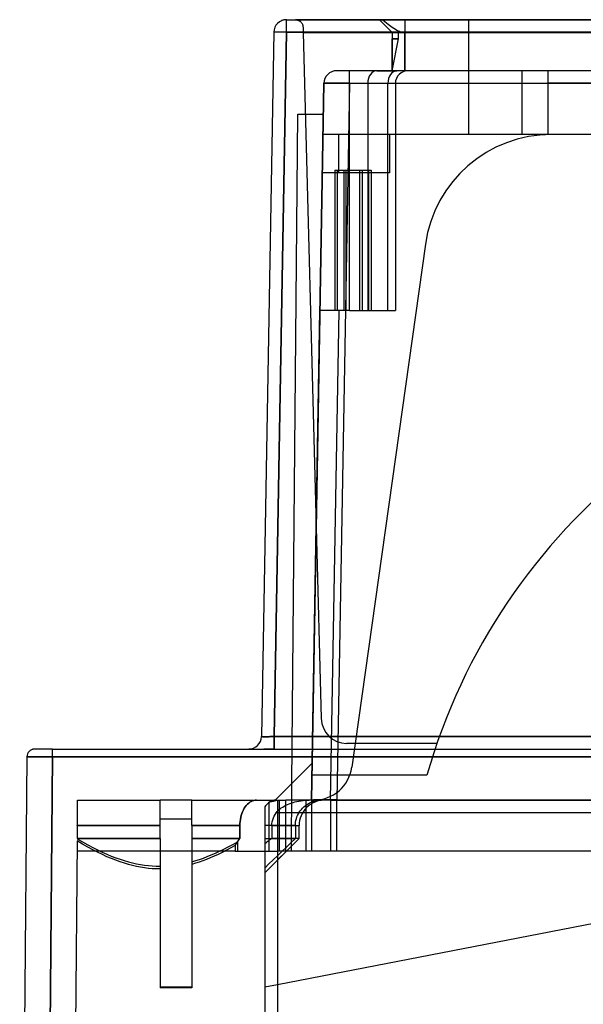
# Model space of a CAD drawing. Header units: millimetres. Extents: x -114 to 192, y -1608 to 324.
# Tile 2 of 9: x -114 to -70, y 237 to 314. Entities that reach past the tile are written whole.
import ezdxf

# ---------------------------------------------------------------- set-up
doc = ezdxf.new("R2010")
doc.units = ezdxf.units.MM
doc.layers.add('MAIN-1', color=7, linetype='Continuous')
doc.layers.add('MAIN-2', color=7, linetype='Continuous')

msp = doc.modelspace()

# ---------------------------------------------------------------- linework, layer by layer
at = {"layer": 'MAIN-1'}
for p, q in [((-93.567, 313.337), (-93.567, 314.319)), ((-2.235, 314.319), (-92.87, 314.319)), ((-92.87, 314.319), (-92.837, 314.318)), ((-92.837, 314.318), (-92.802, 314.315)), ((-92.802, 314.315), (-92.768, 314.31)), ((-92.768, 314.31), (-92.733, 314.303)), ((-92.733, 314.303), (-92.698, 314.294)), ((-92.698, 314.294), (-92.663, 314.282)), ((-92.663, 314.282), (-92.629, 314.268)), ((-92.629, 314.268), (-92.595, 314.252)), ((-92.595, 314.252), (-92.562, 314.234)), ((-92.562, 314.234), (-92.53, 314.213)), ((-92.53, 314.213), (-92.5, 314.191)), ((-92.5, 314.191), (-92.47, 314.166)), ((-92.47, 314.166), (-92.442, 314.14)), ((-92.442, 314.14), (-92.416, 314.111)), ((-92.416, 314.111), (-92.391, 314.08)), ((-92.391, 314.08), (-92.367, 314.046)), ((-92.367, 314.046), (-92.345, 314.009)), ((-92.345, 314.009), (-92.324, 313.968)), ((-92.324, 313.968), (-92.307, 313.925)), ((-92.307, 313.925), (-92.292, 313.88)), ((-92.292, 313.88), (-92.281, 313.833)), ((-92.281, 313.833), (-92.274, 313.784)), ((-92.274, 313.784), (-92.27, 313.735)), ((-94.567, 313.337), (-95.531, 258.102)), ((-93.567, 313.337), (-94.531, 258.102)), ((-93.567, 313.337), (-92.26, 313.337)), ((-92.26, 313.319), (-91.244, 274.532)), ((-92.26, 313.319), (-1.257, 313.319)), ((67.572, 310.319), (-88.637, 310.319)), ((-90.636, 309.337), (-91.618, 253.119)), ((-88.637, 309.337), (-89.618, 253.137)), ((-88.637, 309.337), (41.395, 309.337)), ((-93.138, 254.448), (-92.68, 306.919)), ((-92.68, 306.919), (-92.092, 306.919)), ((-95.531, 258.102), (-95.53, 258.101)), ((-95.53, 258.101), (-95.527, 258.1)), ((-95.527, 258.1), (-95.522, 258.099)), ((-95.522, 258.099), (-95.515, 258.099)), ((-95.515, 258.099), (-95.506, 258.098)), ((-95.506, 258.098), (-95.495, 258.098)), ((-95.495, 258.098), (-95.482, 258.097)), ((-95.482, 258.097), (-95.468, 258.097)), ((-95.468, 258.097), (-95.451, 258.096)), ((-95.451, 258.096), (-95.432, 258.096)), ((-95.432, 258.096), (-95.412, 258.095)), ((-95.412, 258.095), (-95.39, 258.095)), ((-95.39, 258.095), (-95.366, 258.095)), ((-95.366, 258.095), (-95.34, 258.095)), ((-95.34, 258.095), (-95.313, 258.095)), ((-95.313, 258.095), (-95.284, 258.094)), ((-95.284, 258.094), (-95.254, 258.094)), ((-95.254, 258.094), (-95.223, 258.094)), ((-95.223, 258.094), (-95.189, 258.094)), ((-95.189, 258.094), (-95.155, 258.095)), ((-95.155, 258.095), (-95.119, 258.095)), ((-95.119, 258.095), (-95.083, 258.095)), ((-95.083, 258.095), (-95.045, 258.095)), ((-95.045, 258.095), (-95.005, 258.095)), ((-95.005, 258.095), (-94.965, 258.096)), ((-94.965, 258.096), (-94.925, 258.096)), ((-94.925, 258.096), (-94.883, 258.097)), ((-94.883, 258.097), (-94.841, 258.097)), ((-94.841, 258.097), (-94.798, 258.098)), ((-94.798, 258.098), (-94.754, 258.098)), ((-94.754, 258.098), (-94.71, 258.099)), ((-94.71, 258.099), (-94.666, 258.099)), ((-94.666, 258.099), (-94.621, 258.1)), ((-94.621, 258.1), (-94.576, 258.101)), ((-94.576, 258.101), (-94.531, 258.102)), ((-94.531, 257.119), (-94.531, 258.102)), ((-93.106, 258.102), (-94.531, 258.102)), ((-113.401, 257.113), (-113.443, 257.105)), ((-113.359, 257.118), (-113.401, 257.113)), ((-113.316, 257.119), (-113.359, 257.118)), ((-96.531, 257.119), (-96.524, 257.119)), ((-96.524, 257.119), (-96.505, 257.119)), ((-96.505, 257.119), (-96.481, 257.119)), ((-96.481, 257.119), (-96.454, 257.119)), ((-96.454, 257.119), (-96.42, 257.119)), ((-96.42, 257.119), (-96.376, 257.119)), ((-95.303, 257.119), (-95.197, 257.119)), ((-95.197, 257.119), (-95.087, 257.119)), ((-95.087, 257.119), (-94.976, 257.119)), ((-94.976, 257.119), (-94.844, 257.119)), ((-94.844, 257.119), (-94.688, 257.119)), ((-94.688, 257.119), (-94.531, 257.119)), ((-113.916, 256.524), (-114.48, 191.919)), ((-113.916, 256.523), (-113.914, 256.523)), ((-113.914, 256.523), (-113.908, 256.524)), ((-113.908, 256.524), (-113.898, 256.524)), ((-113.898, 256.524), (-113.884, 256.524)), ((-113.884, 256.524), (-113.866, 256.525)), ((-113.866, 256.525), (-113.844, 256.525)), ((-113.844, 256.525), (-113.818, 256.525)), ((-113.818, 256.525), (-113.789, 256.526)), ((-113.789, 256.526), (-113.756, 256.526)), ((-113.756, 256.526), (-113.718, 256.526)), ((-113.718, 256.526), (-113.678, 256.526)), ((-113.678, 256.526), (-113.634, 256.526)), ((-113.634, 256.526), (-113.586, 256.526)), ((-113.586, 256.526), (-113.535, 256.527)), ((-113.515, 257.085), (-113.545, 257.074)), ((-113.535, 256.527), (-113.481, 256.527)), ((-113.485, 257.095), (-113.515, 257.085)), ((-113.443, 257.105), (-113.485, 257.095)), ((-113.481, 256.527), (-113.423, 256.527)), ((-113.423, 256.527), (-113.363, 256.526)), ((-113.363, 256.526), (-113.299, 256.526)), ((-113.299, 256.526), (-113.233, 256.526)), ((-113.233, 256.526), (-113.164, 256.526)), ((-113.164, 256.526), (-113.093, 256.526)), ((-113.093, 256.526), (-113.019, 256.526)), ((-113.019, 256.526), (-112.943, 256.526)), ((-112.943, 256.526), (-112.865, 256.526)), ((-112.865, 256.526), (-112.785, 256.526)), ((-112.785, 256.526), (-112.703, 256.526)), ((-112.703, 256.526), (-112.62, 256.526)), ((-112.62, 256.526), (-112.535, 256.526)), ((-112.535, 256.526), (-112.449, 256.526)), ((-111.916, 256.524), (-112.48, 191.919)), ((-112.449, 256.526), (-112.362, 256.525)), ((-112.362, 256.525), (-112.274, 256.525)), ((-112.274, 256.525), (-112.185, 256.525)), ((-112.185, 256.525), (-112.096, 256.525)), ((-112.096, 256.525), (-112.006, 256.525)), ((-112.006, 256.525), (-111.916, 256.524)), ((-111.916, 256.524), (-93.12, 256.524)), ((-91.567, 256.019), (-94.467, 253.119)), ((-109.951, 252.541), (-109.95, 252.618)), ((-109.951, 252.462), (-109.951, 252.541)), ((-109.95, 252.691), (-109.949, 252.759)), ((-109.95, 252.618), (-109.95, 252.691)), ((-109.949, 252.759), (-109.948, 252.822)), ((-109.948, 252.879), (-109.947, 252.929)), ((-109.948, 252.822), (-109.948, 252.879)), ((-109.947, 253.008), (-109.946, 253.041)), ((-109.947, 252.971), (-109.947, 253.008)), ((-109.947, 252.929), (-109.947, 252.971)), ((-109.946, 253.119), (-103.48, 253.119)), ((-109.946, 253.116), (-109.946, 253.119)), ((-109.946, 253.106), (-109.946, 253.116)), ((-109.946, 253.09), (-109.946, 253.106)), ((-109.946, 253.068), (-109.946, 253.09)), ((-109.946, 253.041), (-109.946, 253.068)), ((-103.48, 251.119), (-103.48, 253.119)), ((-100.98, 253.119), (-103.48, 253.119)), ((-100.98, 253.119), (-95.907, 253.119)), ((-100.98, 253.114), (-100.98, 253.119)), ((-100.98, 253.099), (-100.98, 253.114)), ((-100.98, 253.076), (-100.98, 253.099)), ((-100.98, 253.043), (-100.98, 253.076)), ((-100.98, 253.004), (-100.98, 253.043)), ((-100.98, 252.957), (-100.98, 253.004)), ((-100.98, 252.899), (-100.98, 252.957)), ((-100.98, 252.832), (-100.98, 252.899)), ((-100.98, 252.756), (-100.98, 252.832)), ((-100.98, 252.673), (-100.98, 252.756)), ((-100.98, 252.585), (-100.98, 252.673)), ((-100.98, 252.493), (-100.98, 252.585)), ((-100.98, 252.392), (-100.98, 252.493)), ((-96.8, 252.589), (-96.874, 252.477)), ((-96.716, 252.695), (-96.8, 252.589)), ((-96.625, 252.793), (-96.716, 252.695)), ((-96.53, 252.88), (-96.625, 252.793)), ((-96.434, 252.952), (-96.53, 252.88)), ((-96.336, 253.009), (-96.434, 252.952)), ((-96.231, 253.055), (-96.336, 253.009)), ((-96.122, 253.09), (-96.231, 253.055)), ((-96.012, 253.112), (-96.122, 253.09)), ((-95.907, 253.119), (-96.012, 253.112)), ((-95.907, 253.119), (-94.383, 253.119)), ((-94.942, 252.929), (-94.942, 249.119)), ((-94.383, 253.119), (-94.27, 253.119)), ((-94.27, 253.086), (-94.27, 253.119)), ((-94.27, 253.119), (-93.618, 253.119)), ((-94.27, 253.086), (-94.27, 249.119)), ((-93.618, 249.119), (-93.618, 253.119)), ((-91.618, 253.119), (-93.618, 253.119)), ((-91.616, 253.121), (-91.618, 253.119)), ((-91.618, 253.119), (-91.618, 249.119)), ((-91.609, 253.122), (-91.616, 253.121)), ((-91.599, 253.123), (-91.609, 253.122)), ((-91.585, 253.125), (-91.599, 253.123)), ((-91.567, 253.126), (-91.585, 253.125)), ((-91.545, 253.127), (-91.567, 253.126)), ((-91.519, 253.128), (-91.545, 253.127)), ((-91.489, 253.129), (-91.519, 253.128)), ((-91.455, 253.13), (-91.489, 253.129)), ((-91.418, 253.131), (-91.455, 253.13)), ((-91.377, 253.132), (-91.418, 253.131)), ((-91.332, 253.132), (-91.377, 253.132)), ((-91.285, 253.133), (-91.332, 253.132)), ((-91.233, 253.133), (-91.285, 253.133)), ((-91.179, 253.133), (-91.233, 253.133)), ((-91.121, 253.133), (-91.179, 253.133)), ((-91.061, 253.133), (-91.121, 253.133)), ((-90.997, 253.133), (-91.061, 253.133)), ((-90.931, 253.133), (-90.997, 253.133)), ((-90.862, 253.132), (-90.931, 253.133)), ((-90.791, 253.132), (-90.862, 253.132)), ((-90.717, 253.131), (-90.791, 253.132)), ((-90.641, 253.131), (-90.717, 253.131)), ((-90.564, 253.13), (-90.641, 253.131)), ((-90.484, 253.13), (-90.564, 253.13)), ((-90.402, 253.13), (-90.484, 253.13)), ((-90.319, 253.13), (-90.402, 253.13)), ((-90.235, 253.13), (-90.319, 253.13)), ((-90.149, 253.131), (-90.235, 253.13)), ((-90.062, 253.131), (-90.149, 253.131)), ((-89.974, 253.132), (-90.062, 253.131)), ((-89.886, 253.133), (-89.974, 253.132)), ((-89.797, 253.134), (-89.886, 253.133)), ((-89.707, 253.135), (-89.797, 253.134)), ((-89.618, 253.137), (-89.707, 253.135)), ((-89.618, 249.119), (-89.618, 253.137)), ((-109.959, 251.623), (-109.958, 251.743)), ((-109.958, 251.743), (-109.957, 251.855)), ((-109.957, 251.855), (-109.956, 251.964)), ((-109.956, 251.964), (-109.955, 252.073)), ((-109.955, 252.073), (-109.954, 252.179)), ((-109.954, 252.179), (-109.953, 252.28)), ((-109.953, 252.28), (-109.952, 252.375)), ((-109.952, 252.375), (-109.951, 252.462)), ((-100.98, 252.281), (-100.98, 252.392)), ((-100.98, 252.163), (-100.98, 252.281)), ((-100.98, 252.042), (-100.98, 252.163)), ((-100.98, 251.921), (-100.98, 252.042)), ((-100.98, 251.798), (-100.98, 251.921)), ((-100.98, 251.667), (-100.98, 251.798)), ((-97.152, 251.773), (-97.182, 251.613)), ((-97.114, 251.922), (-97.152, 251.773)), ((-97.066, 252.068), (-97.114, 251.922)), ((-97.008, 252.213), (-97.066, 252.068)), ((-96.943, 252.351), (-97.008, 252.213)), ((-96.874, 252.477), (-96.943, 252.351)), ((-109.964, 250.976), (-109.966, 250.833)), ((-109.963, 251.119), (-109.964, 250.976)), ((-109.963, 251.119), (-109.962, 251.242)), ((-109.963, 251.119), (-103.48, 251.119)), ((-109.962, 251.242), (-109.961, 251.37)), ((-109.961, 251.37), (-109.96, 251.498)), ((-109.96, 251.498), (-109.959, 251.623)), ((-103.48, 251.651), (-100.98, 251.651)), ((-103.48, 250.118), (-103.48, 251.119)), ((-100.98, 251.53), (-100.98, 251.667)), ((-100.98, 251.391), (-100.98, 251.53)), ((-100.98, 251.253), (-100.98, 251.391)), ((-100.98, 251.119), (-100.98, 251.253)), ((-100.98, 251.119), (-97.225, 251.119)), ((-100.98, 251.119), (-100.98, 250.118)), ((-97.22, 251.28), (-97.225, 251.119)), ((-97.225, 250.118), (-97.225, 251.119)), ((-97.205, 251.447), (-97.22, 251.28)), ((-97.182, 251.613), (-97.205, 251.447)), ((-109.971, 250.261), (-109.972, 250.118)), ((-109.969, 250.404), (-109.971, 250.261)), ((-109.968, 250.547), (-109.969, 250.404)), ((-109.967, 250.69), (-109.968, 250.547)), ((-109.966, 250.833), (-109.967, 250.69)), ((-109.974, 249.917), (-110.375, 203.919)), ((-109.552, 249.667), (-109.974, 249.917)), ((-103.48, 250.118), (-109.972, 250.118)), ((-109.144, 249.435), (-109.552, 249.667)), ((-108.75, 249.222), (-109.144, 249.435)), ((-103.48, 250.118), (-103.48, 247.721)), ((-97.225, 250.118), (-100.98, 250.118)), ((-100.98, 250.118), (-100.98, 249.817)), ((-100.98, 249.817), (-100.98, 249.519)), ((-100.98, 249.519), (-100.98, 249.224)), ((-97.592, 249.561), (-97.938, 249.368)), ((-97.592, 249.561), (-97.54, 249.64)), ((-97.592, 249.561), (-97.592, 249.119)), ((-97.54, 249.64), (-97.487, 249.72)), ((-97.487, 249.72), (-97.435, 249.8)), ((-97.435, 249.8), (-97.382, 249.879)), ((-97.382, 249.879), (-97.33, 249.959)), ((-97.33, 249.959), (-97.277, 250.038)), ((-97.277, 250.038), (-97.225, 250.118)), ((-108.369, 249.027), (-108.75, 249.222)), ((-107.998, 248.847), (-108.369, 249.027)), ((-107.638, 248.683), (-107.998, 248.847)), ((-107.286, 248.534), (-107.638, 248.683)), ((-100.98, 249.224), (-100.98, 248.933)), ((-100.98, 248.933), (-100.98, 248.646)), ((-100.98, 248.646), (-100.98, 248.362)), ((-99.233, 248.723), (-99.538, 248.591)), ((-98.921, 248.866), (-99.233, 248.723)), ((-98.602, 249.021), (-98.921, 248.866)), ((-98.275, 249.188), (-98.602, 249.021)), ((-97.938, 249.368), (-98.275, 249.188)), ((-97.592, 249.119), (-94.942, 249.119)), ((-45.48, 249.119), (-94.27, 249.119)), ((-94.27, 249.119), (-94.27, 203.919)), ((-106.942, 248.399), (-107.286, 248.534)), ((-106.606, 248.278), (-106.942, 248.399)), ((-106.276, 248.169), (-106.606, 248.278)), ((-105.952, 248.073), (-106.276, 248.169)), ((-105.632, 247.99), (-105.952, 248.073)), ((-105.317, 247.918), (-105.632, 247.99)), ((-105.006, 247.857), (-105.317, 247.918)), ((-104.697, 247.808), (-105.006, 247.857)), ((-100.98, 248.362), (-100.98, 248.081)), ((-100.701, 248.164), (-100.98, 248.081)), ((-100.98, 248.081), (-100.98, 238.388)), ((-100.418, 248.256), (-100.701, 248.164)), ((-100.13, 248.358), (-100.418, 248.256)), ((-99.837, 248.469), (-100.13, 248.358)), ((-99.538, 248.591), (-99.837, 248.469)), ((-104.391, 247.77), (-104.697, 247.808)), ((-104.086, 247.743), (-104.391, 247.77)), ((-103.783, 247.727), (-104.086, 247.743)), ((-103.48, 247.721), (-103.783, 247.727)), ((-103.48, 247.721), (-103.48, 238.388)), ((-100.98, 238.388), (-103.48, 238.388))]:
    msp.add_line(p, q, dxfattribs=at)
msp.add_arc((-93.567, 313.319), 1, 101.12499, 112.24988, dxfattribs=at)
for centre, major_axis, ratio, start_param, end_param in [((-92.26, 313.319), (0.026, -1), 0.000064, -1.996758, -1.570791), ((-93.567, 313.319), (-1, 0.017), 0.01745, -1.570491, 0.000056), ((-89.637, 309.319), (0.97, -0.243), 0.999999, 1.815703, 3.369116), ((-88.637, 310.319), (1, 0), 0.000004, 1.570792, 3.141593), ((-88.637, 309.319), (0, 1), 0.000001, -1.562071, 0), ((-88.637, 309.319), (-2, 0.017), 0.008725, -1.570635, -0.000111), ((-111.916, 256.519), (0, -0.6), 0.000025, 1.580211, 3.181571), ((-94.383, 251.11), (0, 2.009), 0.656059, -0.000003, 0.438032), ((-94.163, 251.244), (2.561, 0.548), 0.700276, 1.463342, 1.727869)]:
    msp.add_ellipse(centre, major_axis=major_axis, ratio=ratio, start_param=start_param, end_param=end_param, dxfattribs=at)
at = {"layer": 'MAIN-2'}
for p, q in [((-93.567, 314.319), (67.32, 314.319)), ((-93.567, 314.319), (-93.567, 314.319)), ((-93.567, 313.337), (-93.567, 314.319)), ((-92.87, 314.319), (-92.87, 314.319)), ((-86.28, 314.319), (-85.28, 313.319)), ((-86.28, 314.319), (-86.28, 314.319)), ((-86.28, 314.319), (-85.28, 313.319)), ((-86.28, 314.319), (-85.28, 313.319)), ((-86.012, 314.319), (-85.858, 314.187)), ((-84.28, 314.319), (-84.28, 313.319)), ((-79.312, 314.319), (-79.312, 314.319)), ((-79.312, 314.319), (-79.312, 314.319)), ((-79.312, 314.319), (-79.312, 305.319)), ((-92.27, 313.735), (-92.27, 313.735)), ((-85.858, 314.187), (-85.72, 314.072)), ((-85.72, 314.072), (-85.595, 313.971)), ((-85.595, 313.971), (-85.481, 313.882)), ((-85.481, 313.882), (-85.377, 313.803)), ((-85.377, 313.803), (-85.28, 313.734)), ((-85.28, 313.734), (-85.146, 313.642)), ((-85.146, 313.642), (-85.025, 313.566)), ((-85.025, 313.566), (-84.913, 313.503)), ((-84.913, 313.503), (-84.81, 313.451)), ((-94.567, 313.337), (-95.531, 258.102)), ((-94.567, 313.337), (-94.567, 313.337)), ((-94.531, 258.102), (-93.567, 313.337)), ((68.739, 313.337), (-93.567, 313.337)), ((-92.26, 313.337), (159.659, 313.337)), ((-22.824, 313.319), (-92.26, 313.319)), ((-84.78, 313.319), (-85.28, 313.319)), ((-85.28, 313.319), (-84.987, 313.319)), ((-85.28, 313.319), (-85.28, 310.319)), ((-85.28, 313.319), (-85.28, 313.319)), ((-85.28, 313.319), (-85.28, 313.319)), ((-85.28, 313.319), (-85.28, 313.319)), ((-85.28, 313.319), (-85.28, 313.319)), ((-85.28, 313.319), (-85.28, 313.319)), ((-84.987, 313.319), (-85.28, 313.319)), ((-85.28, 312.819), (-84.78, 312.819)), ((-85.28, 310.319), (-84.78, 312.819)), ((-85.28, 312.819), (-84.78, 312.819)), ((-85.28, 310.319), (-84.78, 312.819)), ((-84.78, 312.819), (-85.28, 312.819)), ((-85.28, 310.319), (-85.28, 312.819)), ((-84.78, 312.819), (-85.28, 312.819)), ((-84.28, 313.319), (-84.987, 313.319)), ((-84.987, 313.319), (-84.28, 313.319)), ((-84.81, 313.451), (-84.713, 313.409)), ((-84.78, 312.819), (-84.78, 313.319)), ((-84.78, 312.819), (-84.78, 313.319)), ((-84.713, 313.409), (-84.621, 313.376)), ((-84.621, 313.376), (-84.532, 313.351)), ((-84.532, 313.351), (-84.447, 313.333)), ((-84.447, 313.333), (-84.363, 313.323)), ((-84.363, 313.323), (-84.28, 313.319)), ((-84.28, 310.319), (-84.28, 313.319)), ((-79.312, 313.319), (-84.28, 313.319)), ((-84.28, 313.319), (-84.28, 310.319)), ((-89.637, 310.319), (-89.637, 310.319)), ((-89.637, 310.319), (-89.637, 310.319)), ((-88.616, 309.319), (-88.616, 310.319)), ((-86.494, 310.319), (-84.909, 310.319)), ((-85.28, 310.319), (-85.28, 310.319)), ((-85.28, 310.319), (-85.28, 310.319)), ((-85.28, 310.319), (-85.28, 310.319)), ((-84.03, 310.319), (-84.03, 310.319)), ((-79.312, 310.319), (-79.312, 310.319)), ((-75.08, 310.319), (-75.08, 310.319)), ((-75.08, 305.319), (-75.08, 310.319)), ((-73.08, 310.319), (-73.08, 305.319)), ((-73.08, 310.319), (-73.08, 310.319)), ((-91.618, 253.119), (-90.636, 309.337)), ((-90.636, 309.337), (-90.636, 309.337)), ((-90.636, 309.33), (-88.616, 309.319)), ((-87.202, 309.319), (-88.616, 309.319)), ((-88.616, 291.519), (-88.616, 309.319)), ((-85.616, 309.319), (-87.202, 309.319)), ((-87.202, 309.319), (-87.202, 291.519)), ((-85.03, 309.319), (-85.616, 309.319)), ((-85.616, 291.519), (-85.616, 309.319)), ((-85.03, 309.329), (-75.08, 309.335)), ((-85.03, 309.319), (-85.03, 291.519)), ((-58.08, 309.337), (-73.08, 309.337)), ((-92.092, 306.919), (-90.679, 306.919)), ((-90.679, 306.919), (-90.679, 306.919)), ((-90.706, 305.319), (-90.706, 305.319)), ((-90.706, 305.319), (-90.706, 305.319)), ((-90.706, 305.319), (-90.706, 305.319)), ((-89.48, 305.319), (-90.706, 305.319)), ((-89.48, 305.319), (-89.48, 305.319)), ((-89.48, 305.319), (-89.48, 305.319)), ((-85.48, 305.319), (-89.48, 305.319)), ((-89.48, 305.319), (-89.48, 302.319)), ((-85.48, 305.319), (-85.48, 305.319)), ((-85.48, 305.319), (-85.48, 305.319)), ((-57.396, 305.319), (-85.48, 305.319)), ((-85.48, 305.319), (-85.48, 302.319)), ((-79.312, 305.319), (-79.312, 305.319)), ((-75.08, 305.319), (-75.08, 305.319)), ((-73.08, 305.319), (-73.08, 305.319)), ((-72.78, 305.319), (-72.78, 305.319)), ((-85.48, 302.319), (-90.759, 302.319)), ((-90.759, 302.319), (-90.759, 302.319)), ((-90.759, 302.319), (-90.759, 302.319)), ((-89.767, 302.519), (-89.767, 291.519)), ((-89.767, 302.519), (-89.6, 302.519)), ((-89.6, 302.519), (-89.6, 291.519)), ((-89.6, 302.519), (-89.6, 302.519)), ((-89.6, 302.519), (-87.807, 302.519)), ((-89.48, 302.319), (-89.48, 302.319)), ((-89.48, 302.319), (-89.48, 302.319)), ((-89.06, 302.519), (-89.06, 291.519)), ((-88.893, 291.519), (-88.893, 302.519)), ((-87.807, 291.519), (-87.807, 302.519)), ((-87.807, 302.519), (-87.646, 302.519)), ((-87.646, 302.519), (-87.646, 291.519)), ((-87.646, 302.519), (-86.939, 302.519)), ((-87.1, 291.519), (-87.1, 302.519)), ((-87.1, 302.519), (-87.1, 302.519)), ((-86.939, 302.519), (-86.939, 291.519)), ((-85.48, 302.319), (-85.48, 302.319)), ((-85.48, 302.319), (-85.48, 302.319)), ((-82.683, 296.711), (-88.446, 255.702)), ((-82.683, 296.711), (-82.683, 296.711)), ((-91.618, 253.119), (-90.947, 291.519)), ((-90.947, 291.519), (-90.947, 291.519)), ((-88.616, 291.519), (-90.947, 291.519)), ((-90.118, 253.119), (-89.448, 291.519)), ((-89.6, 291.519), (-89.6, 291.519)), ((-88.616, 291.519), (-87.202, 291.519)), ((-87.202, 291.519), (-85.616, 291.519)), ((-87.1, 291.519), (-87.1, 291.519)), ((-85.616, 291.519), (-85.03, 291.519)), ((-85.03, 291.519), (-85.03, 291.519)), ((-91.244, 274.532), (-90.851, 259.517)), ((-90.851, 259.517), (-90.851, 259.517)), ((-95.53, 258.101), (-95.531, 258.102)), ((-95.531, 258.102), (-95.531, 258.102)), ((-95.527, 258.1), (-95.53, 258.101)), ((-95.522, 258.099), (-95.527, 258.1)), ((-95.515, 258.099), (-95.522, 258.099)), ((-95.506, 258.098), (-95.515, 258.099)), ((-95.495, 258.098), (-95.506, 258.098)), ((-95.482, 258.097), (-95.495, 258.098)), ((-95.468, 258.097), (-95.482, 258.097)), ((-95.451, 258.096), (-95.468, 258.097)), ((-95.432, 258.096), (-95.451, 258.096)), ((-95.412, 258.095), (-95.432, 258.096)), ((-95.39, 258.095), (-95.412, 258.095)), ((-95.366, 258.095), (-95.39, 258.095)), ((-95.34, 258.095), (-95.366, 258.095)), ((-95.313, 258.095), (-95.34, 258.095)), ((-95.284, 258.094), (-95.313, 258.095)), ((-95.254, 258.094), (-95.284, 258.094)), ((-95.223, 258.094), (-95.254, 258.094)), ((-95.19, 258.094), (-95.223, 258.094)), ((-95.155, 258.095), (-95.19, 258.094)), ((-95.119, 258.095), (-95.155, 258.095)), ((-95.083, 258.095), (-95.119, 258.095)), ((-95.045, 258.095), (-95.083, 258.095)), ((-95.006, 258.095), (-95.045, 258.095)), ((-94.966, 258.096), (-95.006, 258.095)), ((-94.925, 258.096), (-94.966, 258.096)), ((-94.883, 258.097), (-94.925, 258.096)), ((-94.841, 258.097), (-94.883, 258.097)), ((-94.798, 258.098), (-94.841, 258.097)), ((-94.754, 258.098), (-94.798, 258.098)), ((-94.71, 258.099), (-94.754, 258.098)), ((-94.666, 258.099), (-94.71, 258.099)), ((-94.621, 258.1), (-94.666, 258.099)), ((-94.576, 258.101), (-94.621, 258.1)), ((-94.531, 258.102), (-94.576, 258.101)), ((-94.531, 258.102), (-94.531, 257.119)), ((-94.531, 258.102), (163.571, 258.102)), ((162.071, 258.102), (-93.106, 258.102)), ((-113.401, 257.113), (-113.443, 257.105)), ((-113.359, 257.118), (-113.401, 257.113)), ((-113.316, 257.119), (-113.359, 257.118)), ((-113.316, 257.119), (-113.316, 257.119)), ((-111.916, 257.119), (-1.895, 257.119)), ((-96.531, 257.119), (-96.531, 257.119)), ((-96.524, 257.119), (-96.531, 257.119)), ((-96.505, 257.119), (-96.524, 257.119)), ((-96.481, 257.119), (-96.505, 257.119)), ((-96.454, 257.119), (-96.481, 257.119)), ((-96.42, 257.119), (-96.454, 257.119)), ((-96.376, 257.119), (-96.42, 257.119)), ((-95.227, 257.119), (-95.348, 257.119)), ((-95.103, 257.119), (-95.227, 257.119)), ((-94.976, 257.119), (-95.103, 257.119)), ((-94.837, 257.119), (-94.976, 257.119)), ((-94.685, 257.119), (-94.837, 257.119)), ((-94.531, 257.119), (-94.685, 257.119)), ((-81.77, 257.569), (-88.851, 257.569)), ((-88.851, 257.569), (-88.851, 257.569)), ((-81.77, 257.569), (-81.77, 257.569)), ((-113.916, 256.524), (-114.48, 191.919)), ((-113.914, 256.525), (-113.916, 256.524)), ((-113.908, 256.525), (-113.914, 256.525)), ((-113.898, 256.525), (-113.908, 256.525)), ((-113.884, 256.525), (-113.898, 256.525)), ((-113.866, 256.525), (-113.884, 256.525)), ((-113.844, 256.526), (-113.866, 256.525)), ((-113.819, 256.526), (-113.844, 256.526)), ((-113.789, 256.526), (-113.819, 256.526)), ((-113.756, 256.526), (-113.789, 256.526)), ((-113.719, 256.526), (-113.756, 256.526)), ((-113.678, 256.526), (-113.719, 256.526)), ((-113.634, 256.526), (-113.678, 256.526)), ((-113.586, 256.526), (-113.634, 256.526)), ((-113.535, 256.526), (-113.586, 256.526)), ((-113.515, 257.085), (-113.545, 257.074)), ((-113.481, 256.526), (-113.535, 256.526)), ((-113.485, 257.095), (-113.515, 257.085)), ((-113.443, 257.105), (-113.485, 257.095)), ((-113.423, 256.526), (-113.481, 256.526)), ((-113.363, 256.526), (-113.423, 256.526)), ((-113.299, 256.526), (-113.363, 256.526)), ((-113.233, 256.527), (-113.299, 256.526)), ((-113.164, 256.527), (-113.233, 256.527)), ((-113.093, 256.527), (-113.164, 256.527)), ((-113.019, 256.526), (-113.093, 256.527)), ((-112.943, 256.526), (-113.019, 256.526)), ((-112.865, 256.526), (-112.943, 256.526)), ((-112.785, 256.526), (-112.865, 256.526)), ((-112.703, 256.526), (-112.785, 256.526)), ((-112.62, 256.526), (-112.703, 256.526)), ((-112.535, 256.525), (-112.62, 256.526)), ((-112.449, 256.525), (-112.535, 256.525)), ((-112.48, 191.919), (-111.916, 256.524)), ((-112.362, 256.525), (-112.449, 256.525)), ((-112.274, 256.524), (-112.362, 256.525)), ((-112.185, 256.524), (-112.274, 256.524)), ((-112.096, 256.524), (-112.185, 256.524)), ((-112.006, 256.523), (-112.096, 256.524)), ((-111.916, 256.523), (-112.006, 256.523)), ((-1.895, 256.524), (-111.916, 256.523)), ((-93.12, 256.524), (-1.895, 256.524)), ((-91.567, 256.019), (-91.567, 256.019)), ((-88.446, 255.702), (-88.446, 255.702)), ((-82.561, 255.069), (-91.584, 255.069)), ((-91.584, 255.069), (-91.584, 255.069)), ((-82.561, 255.069), (-82.561, 255.069)), ((-93.184, 249.119), (-93.138, 254.448)), ((-109.946, 253.119), (-109.946, 253.119)), ((-109.946, 253.119), (-109.946, 253.119)), ((-109.946, 253.119), (-109.946, 253.119)), ((-103.48, 253.119), (-103.48, 253.119)), ((-103.48, 253.119), (-103.48, 253.119)), ((-100.98, 253.119), (-100.98, 253.119)), ((-100.98, 253.119), (-100.98, 253.119)), ((-96.874, 252.477), (-96.8, 252.589)), ((-96.8, 252.589), (-96.716, 252.695)), ((-96.716, 252.695), (-96.625, 252.793)), ((-96.625, 252.793), (-96.53, 252.88)), ((-96.53, 252.88), (-96.434, 252.952)), ((-96.434, 252.952), (-96.336, 253.009)), ((-96.336, 253.009), (-96.231, 253.055)), ((-96.231, 253.055), (-96.122, 253.09)), ((-96.122, 253.09), (-96.012, 253.112)), ((-96.012, 253.112), (-95.907, 253.119)), ((-95.209, 252.676), (-95.276, 252.588)), ((-95.276, 252.588), (-95.276, 249.119)), ((-95.136, 252.758), (-95.209, 252.676)), ((-95.059, 252.833), (-95.136, 252.758)), ((-94.98, 252.9), (-95.059, 252.833)), ((-94.902, 252.957), (-94.98, 252.9)), ((-94.822, 253.004), (-94.902, 252.957)), ((-94.737, 253.044), (-94.822, 253.004)), ((-94.648, 253.076), (-94.737, 253.044)), ((-94.558, 253.099), (-94.648, 253.076)), ((-94.469, 253.114), (-94.558, 253.099)), ((-94.383, 253.119), (-94.469, 253.114)), ((-94.467, 253.119), (-94.467, 253.119)), ((-94.27, 253.119), (-94.27, 253.119)), ((-94.118, 249.119), (-94.118, 253.119)), ((-94.118, 253.119), (-94.118, 253.119)), ((-94.084, 252.423), (-93.973, 252.506)), ((-93.973, 252.506), (-93.859, 252.58)), ((-93.859, 252.58), (-93.741, 252.648)), ((-93.741, 252.648), (-93.616, 252.714)), ((-93.618, 253.119), (-93.618, 253.119)), ((-93.616, 252.714), (-93.484, 252.775)), ((-93.484, 252.775), (-93.346, 252.832)), ((-93.346, 252.832), (-93.202, 252.885)), ((-93.202, 252.885), (-93.053, 252.933)), ((-93.053, 252.933), (-92.9, 252.976)), ((-92.9, 252.976), (-92.744, 253.014)), ((-92.744, 253.014), (-92.587, 253.046)), ((-92.587, 253.046), (-92.429, 253.072)), ((-92.429, 253.072), (-92.271, 253.093)), ((-92.4, 252.392), (-92.309, 252.493)), ((-92.309, 252.493), (-92.214, 252.585)), ((-92.271, 253.093), (-92.113, 253.107)), ((-92.214, 252.585), (-92.109, 252.673)), ((-92.113, 253.107), (-91.956, 253.116)), ((-92.109, 252.673), (-91.995, 252.756)), ((-92.031, 249.119), (-92.031, 253.119)), ((-91.995, 252.756), (-91.875, 252.832)), ((-91.956, 253.116), (-91.799, 253.119)), ((-91.875, 252.832), (-91.753, 252.899)), ((-91.753, 252.899), (-91.631, 252.957)), ((-91.631, 252.957), (-91.506, 253.004)), ((-91.618, 253.119), (-91.618, 253.119)), ((-91.618, 253.119), (-91.618, 253.119)), ((-91.618, 253.119), (-91.618, 253.119)), ((-91.618, 253.119), (-91.417, 253.119)), ((-91.618, 253.119), (-91.618, 253.119)), ((-91.618, 253.119), (-91.618, 253.119)), ((-91.618, 253.119), (-91.618, 253.119)), ((-91.506, 253.004), (-91.374, 253.043)), ((-91.417, 253.119), (-91.417, 253.119)), ((-45.48, 253.119), (-91.417, 253.119)), ((-91.374, 253.043), (-91.236, 253.076)), ((-91.236, 253.076), (-91.096, 253.099)), ((-91.096, 253.099), (-90.958, 253.114)), ((-90.958, 253.114), (-90.825, 253.119)), ((-90.118, 253.119), (24.62, 253.119)), ((-90.118, 253.119), (-90.118, 249.119)), ((-97.182, 251.613), (-97.152, 251.773)), ((-97.152, 251.773), (-97.114, 251.922)), ((-97.114, 251.922), (-97.066, 252.068)), ((-97.066, 252.068), (-97.008, 252.213)), ((-97.008, 252.213), (-96.943, 252.351)), ((-96.943, 252.351), (-96.874, 252.477)), ((-94.646, 251.579), (-94.596, 251.727)), ((-94.596, 251.727), (-94.535, 251.863)), ((-94.535, 251.863), (-94.461, 251.996)), ((-94.461, 251.996), (-94.374, 252.128)), ((-94.374, 252.128), (-94.287, 252.235)), ((-45.48, 252.128), (-94.374, 252.128)), ((-94.287, 252.235), (-94.189, 252.333)), ((-94.189, 252.333), (-94.084, 252.423)), ((-92.79, 251.667), (-92.748, 251.798)), ((-92.748, 251.798), (-92.698, 251.921)), ((-92.698, 251.921), (-92.637, 252.042)), ((-92.637, 252.042), (-92.566, 252.163)), ((-92.566, 252.163), (-92.486, 252.281)), ((-92.486, 252.281), (-92.4, 252.392)), ((-103.48, 251.119), (-109.963, 251.119)), ((-97.225, 251.119), (-100.98, 251.119)), ((-97.225, 251.119), (-97.22, 251.28)), ((-97.225, 251.119), (-97.225, 250.118)), ((-97.22, 251.28), (-97.205, 251.447)), ((-97.205, 251.447), (-97.182, 251.613)), ((-92.871, 251.119), (-95.276, 251.119)), ((-94.719, 250.976), (-94.72, 250.833)), ((-94.718, 251.119), (-94.719, 250.976)), ((-94.718, 251.119), (-94.709, 251.27)), ((-94.718, 251.119), (-92.58, 251.119)), ((-94.709, 251.27), (-94.684, 251.425)), ((-94.684, 251.425), (-94.646, 251.579)), ((-92.871, 251.119), (-92.865, 251.253)), ((-92.871, 251.119), (-92.871, 250.118)), ((-92.865, 251.253), (-92.849, 251.391)), ((-92.849, 251.391), (-92.824, 251.53)), ((-92.824, 251.53), (-92.79, 251.667)), ((-92.58, 250.118), (-92.58, 251.119)), ((-94.723, 250.261), (-94.724, 250.118)), ((-94.722, 250.404), (-94.723, 250.261)), ((-94.721, 250.547), (-94.722, 250.404)), ((-94.72, 250.69), (-94.721, 250.547)), ((-94.72, 250.833), (-94.72, 250.69)), ((-109.984, 250.118), (-103.48, 250.118)), ((-109.972, 250.09), (-109.554, 249.846)), ((-109.554, 249.846), (-109.149, 249.62)), ((-109.149, 249.62), (-108.758, 249.412)), ((-108.758, 249.412), (-108.378, 249.22)), ((-100.98, 250.118), (-97.225, 250.118)), ((-98.472, 249.275), (-98.126, 249.452)), ((-98.126, 249.452), (-97.77, 249.642)), ((-97.77, 249.642), (-97.403, 249.848)), ((-97.378, 249.886), (-97.403, 249.848)), ((-97.403, 249.848), (-97.403, 249.119)), ((-97.353, 249.924), (-97.378, 249.886)), ((-97.327, 249.963), (-97.353, 249.924)), ((-97.302, 250.001), (-97.327, 249.963)), ((-97.276, 250.04), (-97.302, 250.001)), ((-97.25, 250.079), (-97.276, 250.04)), ((-97.225, 250.118), (-97.25, 250.079)), ((-92.58, 250.118), (-95.276, 247.422)), ((-95.276, 250.118), (-92.871, 250.118)), ((-95.186, 249.752), (-95.276, 249.682)), ((-95.096, 249.823), (-95.186, 249.752)), ((-95.005, 249.895), (-95.096, 249.823)), ((-94.912, 249.968), (-95.005, 249.895)), ((-94.819, 250.043), (-94.912, 249.968)), ((-94.724, 250.118), (-94.819, 250.043)), ((-92.58, 250.118), (-94.724, 250.118)), ((-93.577, 249.431), (-93.925, 249.095)), ((-93.226, 249.772), (-93.577, 249.431)), ((-92.871, 250.118), (-93.226, 249.772)), ((-109.981, 249.119), (-109.981, 249.119)), ((-97.592, 249.119), (-109.981, 249.119)), ((-109.981, 249.119), (-109.981, 249.119)), ((-108.378, 249.22), (-108.008, 249.045)), ((-108.008, 249.045), (-107.649, 248.884)), ((-107.649, 248.884), (-107.297, 248.738)), ((-107.297, 248.738), (-106.954, 248.606)), ((-100.084, 248.577), (-99.775, 248.694)), ((-99.775, 248.694), (-99.46, 248.821)), ((-99.46, 248.821), (-99.138, 248.96)), ((-99.138, 248.96), (-98.809, 249.111)), ((-98.809, 249.111), (-98.472, 249.275)), ((-95.276, 249.119), (-95.276, 249.119)), ((-95.276, 249.119), (-95.276, 203.919)), ((-94.942, 249.119), (-94.27, 249.119)), ((-94.269, 248.763), (-94.608, 248.435)), ((-94.27, 249.119), (-94.27, 249.119)), ((-94.27, 249.119), (-94.27, 249.119)), ((-94.27, 249.119), (-94.27, 249.119)), ((-94.27, 248.428), (-93.579, 249.119)), ((-94.217, 248.812), (-94.27, 248.762)), ((-93.925, 249.095), (-94.269, 248.763)), ((-94.164, 248.863), (-94.217, 248.812)), ((-94.112, 248.914), (-94.164, 248.863)), ((-94.118, 249.119), (-94.118, 249.119)), ((-94.059, 248.965), (-94.112, 248.914)), ((-94.006, 249.017), (-94.059, 248.965)), ((-93.953, 249.068), (-94.006, 249.017)), ((-93.9, 249.119), (-93.953, 249.068)), ((-93.618, 249.119), (-93.618, 249.119)), ((-91.618, 249.119), (-91.618, 249.119)), ((-91.618, 249.119), (-91.618, 249.119)), ((-91.618, 249.119), (-91.618, 249.119)), ((-106.954, 248.606), (-106.617, 248.486)), ((-106.617, 248.486), (-106.287, 248.38)), ((-106.287, 248.38), (-105.962, 248.285)), ((-105.962, 248.285), (-105.641, 248.203)), ((-105.641, 248.203), (-105.325, 248.132)), ((-105.325, 248.132), (-105.013, 248.073)), ((-105.013, 248.073), (-104.703, 248.024)), ((-104.703, 248.024), (-104.395, 247.987)), ((-104.395, 247.987), (-104.089, 247.96)), ((-104.089, 247.96), (-103.784, 247.944)), ((-103.784, 247.944), (-103.48, 247.939)), ((-100.98, 248.29), (-100.686, 248.376)), ((-100.686, 248.376), (-100.387, 248.471)), ((-100.387, 248.471), (-100.084, 248.577)), ((-94.944, 248.113), (-95.276, 247.795)), ((-94.608, 248.435), (-94.944, 248.113)), ((-45.48, 248.119), (-94.27, 238.635)), ((-94.27, 238.635), (-95.276, 238.44)), ((-94.27, 238.635), (-94.27, 238.635)), ((-100.98, 238.446), (-103.48, 238.446)), ((-95.276, 238.44), (-95.276, 238.44))]:
    msp.add_line(p, q, dxfattribs=at)
for centre, radius, start, end in [((-93.567, 313.319), 1, 89.99998, 179.00004), ((-84.03, 309.319), 1, 90.00479, 180.00002), ((-72.78, 295.319), 10, 89.99998, 171.99998), ((-36.605, 241.919), 47.8, 21.47583, 164.03174), ((-88.851, 259.569), 2, 181.49998, 270.00002), ((-96.531, 258.119), 1, 270.00013, 359.00002), ((-91.417, 256.119), 3, 270.00002, 352.00002), ((-90.58, 251.119), 2, 89.99998, 180.00002)]:
    msp.add_arc(centre, radius, start, end, dxfattribs=at)
for centre, major_axis, ratio, start_param, end_param in [((-93.567, 313.319), (-1, 0.017), 0.01745, -1.570529, -0.000001), ((-86.494, 309.319), (0, 1), 0.707107, 0.000042, 1.570796), ((-84.909, 309.319), (0, -1), 0.707107, -3.141545, -1.570796), ((-113.316, 256.519), (-0.309, -0.514), 1, -2.601178, -1.0391), ((-111.916, 257.119), (-1.4, 0), 0.000012, -1.570825, 0.011647), ((-111.916, 256.519), (0, -0.6), 0.000025, 1.578483, 3.194876), ((-90.118, 253.106), (-1.5, 0.013), 0.008726, -1.570654, -0.000115)]:
    msp.add_ellipse(centre, major_axis=major_axis, ratio=ratio, start_param=start_param, end_param=end_param, dxfattribs=at)

doc.saveas('drawing.dxf')
